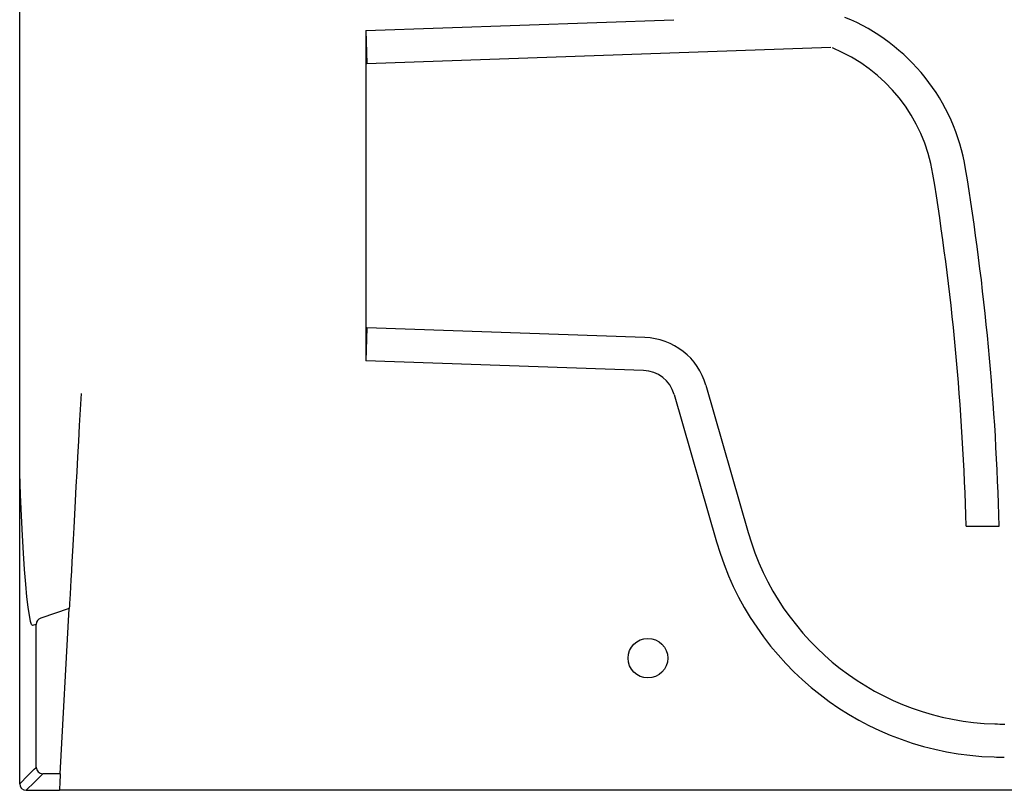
# Model space of a CAD drawing. Header units: millimetres. Extents: x 1038.059 to 1038.639, y 1038.316 to 1038.809.
# Tile 1 of 9: x 1038.059 to 1038.357, y 1038.316 to 1038.549. Entities that reach past the tile are written whole.
import ezdxf

# ---------------------------------------------------------------- set-up
doc = ezdxf.new("R2010")
doc.units = ezdxf.units.MM
doc.layers.add('SANINDUSA', color=3, linetype='Continuous')

msp = doc.modelspace()

# ---------------------------------------------------------------- linework, layer by layer
at = {"layer": 'SANINDUSA'}
for p, q in [((1038.059068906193, 1038.430464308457), (1038.059068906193, 1038.734040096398)), ((1038.163719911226, 1038.54582457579), (1038.256854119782, 1038.549076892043)), ((1038.163719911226, 1038.54582457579), (1038.164068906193, 1038.53583066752)), ((1038.163719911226, 1038.54582457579), (1038.163719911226, 1038.44583675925)), ((1038.164068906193, 1038.53583066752), (1038.304350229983, 1038.540729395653)), ((1038.164068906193, 1038.45583066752), (1038.163719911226, 1038.44583675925)), ((1038.248094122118, 1038.452896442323), (1038.164068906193, 1038.45583066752)), ((1038.247745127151, 1038.442902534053), (1038.163719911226, 1038.44583675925)), ((1038.266621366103, 1038.438421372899), (1038.279404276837, 1038.393842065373)), ((1038.257008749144, 1038.435664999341), (1038.269791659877, 1038.391085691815)), ((1038.059068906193, 1038.414118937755), (1038.059068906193, 1038.430464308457)), ((1038.059068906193, 1038.317830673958), (1038.059068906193, 1038.414118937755)), ((1038.34527598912, 1038.39583066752), (1038.355279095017, 1038.39583066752)), ((1038.074068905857, 1038.370830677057), (1038.065436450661, 1038.367953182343)), ((1038.071341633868, 1038.320830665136), (1038.074068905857, 1038.370830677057)), ((1038.064068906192, 1038.32283066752), (1038.064068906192, 1038.366055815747)), ((1038.071341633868, 1038.320830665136), (1038.066068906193, 1038.32083066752)), ((1038.061068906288, 1038.315830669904), (1038.071068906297, 1038.315830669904)), ((1038.394342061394, 1038.31583066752), (1038.071068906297, 1038.315830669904))]:
    msp.add_line(p, q, dxfattribs=at)
at = {"layer": 'SANINDUSA', "flags": 128}
for points in [[(1038.077621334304, 1038.435958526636), (1038.077356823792, 1038.431109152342), (1038.077093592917, 1038.426283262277), (1038.07683313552, 1038.421508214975), (1038.07657692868, 1038.416811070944), (1038.076326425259, 1038.412218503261), (1038.076083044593, 1038.407756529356), (1038.075848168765, 1038.403450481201), (1038.075623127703, 1038.399324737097), (1038.075409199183, 1038.395402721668), (1038.075207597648, 1038.391706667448), (1038.0750194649, 1038.388257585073), (1038.074845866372, 1038.385074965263), (1038.074687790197, 1038.382176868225), (1038.074546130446, 1038.379579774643), (1038.074421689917, 1038.377298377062), (1038.074315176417, 1038.375345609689), (1038.074227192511, 1038.373732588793), (1038.074158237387, 1038.372468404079), (1038.074108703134, 1038.371560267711), (1038.074078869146, 1038.371013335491), (1038.074068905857, 1038.370830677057)], [(1038.062385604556, 1038.366922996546), (1038.062358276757, 1038.367011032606), (1038.062013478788, 1038.36877428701), (1038.061650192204, 1038.371260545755), (1038.061276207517, 1038.374433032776), (1038.060902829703, 1038.378228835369), (1038.060536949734, 1038.38263415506), (1038.060188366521, 1038.387580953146), (1038.059868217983, 1038.392975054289), (1038.059577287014, 1038.398935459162), (1038.059331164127, 1038.405253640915), (1038.05913764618, 1038.411816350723), (1038.059076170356, 1038.414499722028)], [(1038.062969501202, 1038.365688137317), (1038.062679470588, 1038.365976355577), (1038.062385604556, 1038.366922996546)], [(1038.064068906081, 1038.366055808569), (1038.064062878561, 1038.366053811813), (1038.063918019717, 1038.366005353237), (1038.062969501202, 1038.365688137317)], [(1038.059068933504, 1038.317820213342), (1038.061564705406, 1038.320321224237), (1038.062658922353, 1038.321417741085), (1038.063441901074, 1038.322202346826), (1038.06391221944, 1038.322673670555), (1038.064068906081, 1038.322830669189)], [(1038.066068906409, 1038.320830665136), (1038.066029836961, 1038.320791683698), (1038.065440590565, 1038.320203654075), (1038.06465640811, 1038.319421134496), (1038.063559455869, 1038.318326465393), (1038.061058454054, 1038.315830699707)], [(1038.071341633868, 1038.320830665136), (1038.07130747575, 1038.320204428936), (1038.071216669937, 1038.318539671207), (1038.071068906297, 1038.315830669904)]]:
    msp.add_lwpolyline(points, dxfattribs=at)
at = {"layer": 'SANINDUSA'}
msp.add_circle((1038.249068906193, 1038.35583066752), 0.005999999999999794, dxfattribs=at)
for centre, radius, start, end in [((1038.285923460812, 1038.494241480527), 0.06000245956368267, 9.301435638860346, 67.73088407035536), ((1038.285924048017, 1038.494241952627), 0.05000179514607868, 9.30127311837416, 67.73104109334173), ((1037.565521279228, 1038.376270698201), 0.7799999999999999, 1.436950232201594, 9.300138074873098), ((1037.565521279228, 1038.376270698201), 0.79, 1.418757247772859, 9.300138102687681), ((1038.247396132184, 1038.432908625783), 0.01999999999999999, 15.99999999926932, 87.99999999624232), ((1038.247396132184, 1038.432908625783), 0.01000000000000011, 15.99999999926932, 87.99999999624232), ((1038.356305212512, 1038.415893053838), 0.08000000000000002, 195.9999999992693, 268.3627400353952), ((1038.356305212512, 1038.415893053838), 0.08999999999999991, 195.9999999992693, 268.3627400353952), ((1038.066068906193, 1038.366055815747), 0.00200000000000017, 108.4349488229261, 180), ((1038.360671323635, 1038.56864316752), 0.2328125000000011, 268.3627400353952, 269.0973670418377), ((1038.360671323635, 1038.56864316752), 0.2428125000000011, 268.3627400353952, 269.0973670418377), ((1038.066068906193, 1038.32283066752), 0.00200000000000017, 180, 270), ((1038.061068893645, 1038.317830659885), 0.001999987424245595, 180.2992746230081, 269.7009245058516)]:
    msp.add_arc(centre, radius, start, end, dxfattribs=at)

doc.saveas('drawing.dxf')
